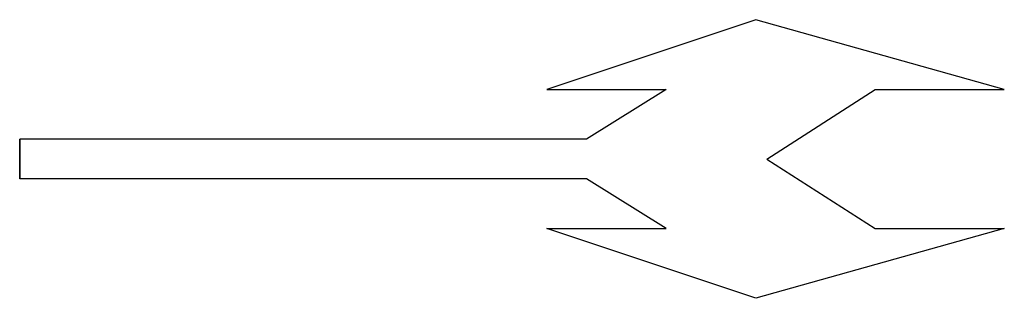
# Model space of a CAD drawing. Header units: inches. Extents: x 0 to 4.95, y -0.7 to 0.7.
import ezdxf

# ---------------------------------------------------------------- set-up
doc = ezdxf.new("R2010")
doc.units = ezdxf.units.IN
doc.header["$MEASUREMENT"] = 0

msp = doc.modelspace()

# ---------------------------------------------------------------- linework, layer by layer
at = {"color": 0}
for p, q in [((3.7, 0.7), (2.65, 0.35)), ((4.95, 0.35), (3.7, 0.7)), ((2.65, 0.35), (3.25, 0.35)), ((3.25, 0.35), (2.85, 0.1)), ((3.7556, 0), (4.3, 0.35)), ((4.3, 0.35), (4.95, 0.35)), ((0, -0.1), (0, 0.1)), ((2.85, 0.1), (0, 0.1)), ((0, 0.1), (0, -0.1)), ((3.7556, 0), (4.3, -0.35)), ((2.85, -0.1), (0, -0.1)), ((3.25, -0.35), (2.85, -0.1)), ((3.7, -0.7), (2.65, -0.35)), ((2.65, -0.35), (3.25, -0.35)), ((4.95, -0.35), (3.7, -0.7)), ((4.3, -0.35), (4.95, -0.35))]:
    msp.add_line(p, q, dxfattribs=at)

doc.saveas('drawing.dxf')
